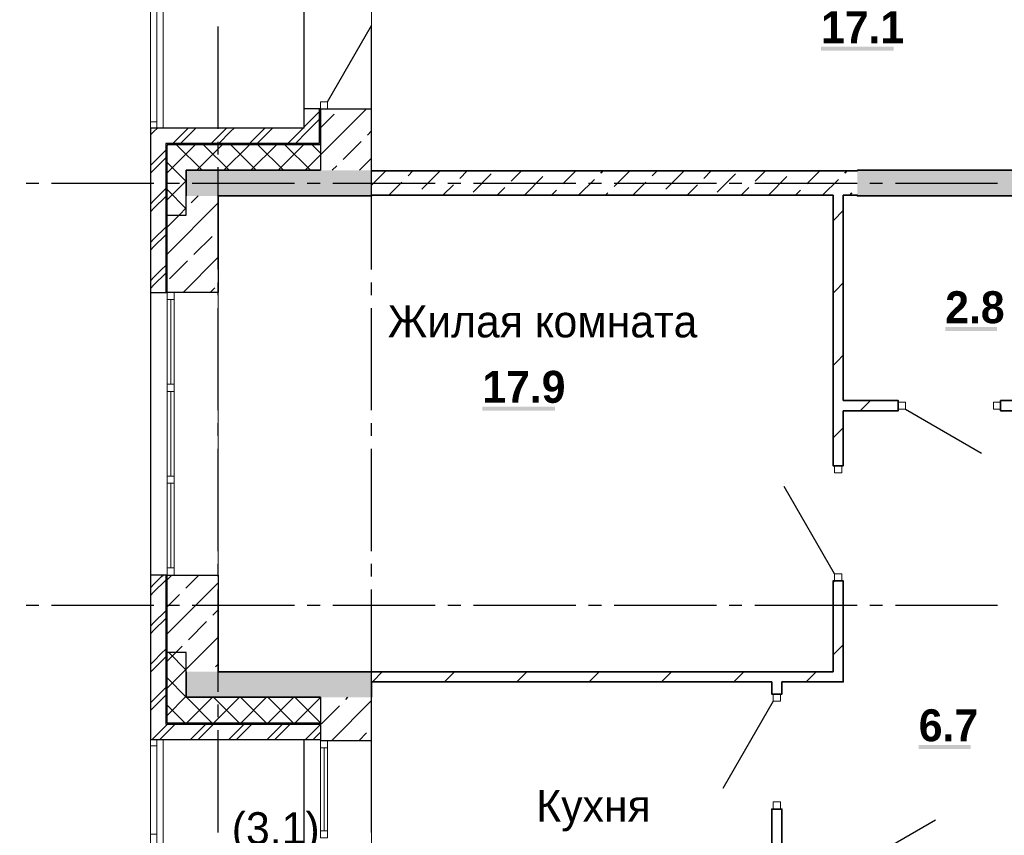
# Model space of a CAD drawing. Header units: millimetres. Extents: x 259029 to 2494469, y -731578 to -57567.
# Tile 202 of 253: x 459613 to 467315, y -553667 to -547290. Entities that reach past the tile are written whole.
import ezdxf
from ezdxf import colors
from ezdxf.entities.mleader import LeaderData, LeaderLine
from ezdxf.math import Vec2, Vec3

# ---------------------------------------------------------------- set-up
doc = ezdxf.new("R2010")
doc.units = ezdxf.units.MM
for name, color, linetype in [('PDF _Геометрия', 7, 'Continuous'), ('PDF _Сплошная заливка', 7, 'Continuous'), ('PDF _Текст', 7, 'Continuous')]:
    doc.layers.add(name, color=color, linetype=linetype)
for name, color, linetype, lineweight in [('Выноски', 20, 'Continuous', 20), ('РАЗРЕЗЫ', 10, 'Continuous', 60), ('Символы 0.20', 1, 'Continuous', 20)]:
    doc.layers.add(name, color=color, linetype=linetype, lineweight=lineweight)
doc.styles.add('PDF Century Gothic', font='GOTHIC.TTF')
doc.styles.add('PDF Century Gothic Bold', font='GOTHICB.TTF')
doc.styles.add('ГОСТ', font='GOST_Common.ttf')

# ---------------------------------------------------------------- blocks, each defined once
blk = doc.blocks.new('_None')
blk = doc.blocks.new('ааапп')
at = {"layer": 'Символы 0.20'}
ml = blk.add_multileader_mtext('Standard', dxfattribs=at)
ml.set_content('7(л.6)', color=256, style='ГОСТ')
ml.set_leader_properties(color=256, linetype='ByLayer', lineweight=-1)
ml.set_arrow_properties(name='NONE')
ml.build(insert=Vec2(0, 0))
ml.multileader.update_dxf_attribs({"text_left_attachment_type": 6, "text_right_attachment_type": 6, "dogleg_length": 0.25, "arrow_head_size": 200, "scale": 100})
ctx = ml.context
ctx.base_point, ctx.scale, ctx.char_height, ctx.arrow_head_size, ctx.landing_gap_size, ctx.plane_origin = Vec3(614110.1, -566038.8), 100, 250, 200, 25, Vec3(615324.2, -568173.2)
ctx.left_attachment, ctx.right_attachment = 6, 6
notes = []
notes.append((ctx, [(0, (1, 1, 0), (614085.1, -566038.8), (1, 0), 25, [(0, [(614013.3, -566718.2)], 0, [])])]))
ctx.mtext.insert, ctx.mtext.width, ctx.mtext.flow_direction = Vec3(614135.1, -565738.8), 792.21, 5
ml = blk.add_multileader_mtext('Standard', dxfattribs=at)
ml.set_content('9(л.9)', color=256, style='ГОСТ')
ml.set_leader_properties(color=256, linetype='ByLayer', lineweight=-1)
ml.set_arrow_properties(name='NONE')
ml.build(insert=Vec2(0, 0))
ml.multileader.update_dxf_attribs({"text_left_attachment_type": 6, "text_right_attachment_type": 6, "dogleg_length": 0.25, "arrow_head_size": 200, "scale": 100})
ctx = ml.context
ctx.base_point, ctx.scale, ctx.char_height, ctx.arrow_head_size, ctx.landing_gap_size, ctx.plane_origin = Vec3(612576, -566882.5), 100, 250, 200, 25, Vec3(613790.1, -569016.9)
ctx.left_attachment, ctx.right_attachment = 6, 6
notes.append((ctx, [(0, (1, 1, 0), (612551, -566882.5), (1, 0), 25, [(0, [(612479.2, -567561.9)], 0, [])])]))
ctx.mtext.insert, ctx.mtext.width, ctx.mtext.flow_direction = Vec3(612601, -566582.5), 792.21, 5
ml = blk.add_multileader_mtext('Standard', dxfattribs=at)
ml.set_content('9(л.9)', color=256, style='ГОСТ')
ml.set_leader_properties(color=256, linetype='ByLayer', lineweight=-1)
ml.set_arrow_properties(name='NONE')
ml.build(insert=Vec2(0, 0))
ml.multileader.update_dxf_attribs({"text_left_attachment_type": 6, "text_right_attachment_type": 6, "dogleg_length": 0.25, "arrow_head_size": 200, "scale": 100})
ctx = ml.context
ctx.base_point, ctx.scale, ctx.char_height, ctx.arrow_head_size, ctx.landing_gap_size, ctx.plane_origin = Vec3(613380, -569466.9), 100, 250, 200, 25, Vec3(611024.5, -571187.9)
ctx.left_attachment, ctx.right_attachment = 6, 6
notes.append((ctx, [(1, (1, 1, 0), (613355, -569466.9), (1, 0), 25, [(0, [(612832.1, -569802.7)], 0, [])])]))
ctx.mtext.insert, ctx.mtext.width, ctx.mtext.flow_direction = Vec3(613405, -569166.9), 792.21, 5
ml = blk.add_multileader_mtext('Standard', dxfattribs=at)
ml.set_content('по7(л.6)', color=256, style='ГОСТ')
ml.set_leader_properties(color=256, linetype='ByLayer', lineweight=-1)
ml.set_arrow_properties(name='NONE')
ml.build(insert=Vec2(0, 0))
ml.multileader.update_dxf_attribs({"text_left_attachment_type": 6, "text_right_attachment_type": 6, "dogleg_length": 0.25, "arrow_head_size": 200, "scale": 100})
ctx = ml.context
ctx.base_point, ctx.scale, ctx.char_height, ctx.arrow_head_size, ctx.landing_gap_size, ctx.plane_origin = Vec3(609782.7, -570717.4), 100, 250, 200, 25, Vec3(612513.4, -570395.2)
ctx.left_attachment, ctx.right_attachment = 6, 6
notes.append((ctx, [(1, (1, 1, 0), (610957.7, -570717.4), (-1, 0), 25, [(0, [(611147.2, -569654.4)], 0, [])])]))
ctx.mtext.insert, ctx.mtext.width, ctx.mtext.defined_height, ctx.mtext.flow_direction = Vec3(609807.7, -570417.4), 1094.387, 742.8, 5
ml = blk.add_multileader_mtext('Standard', dxfattribs=at)
ml.set_content('по 8 2(л.6)', color=256, style='ГОСТ')
ml.set_leader_properties(color=256, linetype='ByLayer', lineweight=-1)
ml.set_arrow_properties(name='NONE')
ml.build(insert=Vec2(0, 0))
ml.multileader.update_dxf_attribs({"text_left_attachment_type": 6, "text_right_attachment_type": 6, "dogleg_length": 0.25, "arrow_head_size": 200, "scale": 100})
ctx = ml.context
ctx.base_point, ctx.scale, ctx.char_height, ctx.arrow_head_size, ctx.landing_gap_size, ctx.plane_origin = Vec3(614087, -570266.1), 100, 250, 200, 25, Vec3(615301.2, -572400.6)
ctx.left_attachment, ctx.right_attachment = 6, 6
notes.append((ctx, [(0, (1, 1, 0), (614062, -570266.1), (1, 0), 25, [(0, [(613990.2, -570945.5)], 0, [])])]))
ctx.mtext.insert, ctx.mtext.width, ctx.mtext.flow_direction = Vec3(614112, -569966.1), 792.21, 5
ml = blk.add_multileader_mtext('Standard', dxfattribs=at)
ml.set_content('4(л.6)', color=256, style='ГОСТ')
ml.set_leader_properties(color=256, linetype='ByLayer', lineweight=-1)
ml.set_arrow_properties(name='NONE')
ml.build(insert=Vec2(0, 0))
ml.multileader.update_dxf_attribs({"text_left_attachment_type": 6, "text_right_attachment_type": 6, "dogleg_length": 0.25, "arrow_head_size": 200, "scale": 100})
ctx = ml.context
ctx.base_point, ctx.scale, ctx.char_height, ctx.arrow_head_size, ctx.landing_gap_size, ctx.plane_origin = Vec3(611257.3, -571855.8), 100, 250, 200, 25, Vec3(612471.5, -574008.5)
ctx.left_attachment, ctx.right_attachment = 6, 6
notes.append((ctx, [(0, (1, 1, 0), (611232.3, -571855.8), (1, 0), 25, [(0, [(611050.1, -572508.2)], 0, [])])]))
ctx.mtext.insert, ctx.mtext.width, ctx.mtext.defined_height, ctx.mtext.flow_direction = Vec3(611282.3, -571555.8), 1018.139, 759.8, 5
for ctx, leaders in notes:
    for number, flags, end, landing, length, lines in leaders:
        leader = LeaderData()
        leader.index, (leader.has_last_leader_line, leader.has_dogleg_vector, leader.attachment_direction) = number, flags
        leader.last_leader_point, leader.dogleg_vector, leader.dogleg_length = Vec3(end), Vec3(landing), length
        for number, points, colour, breaks in lines:
            line = LeaderLine()
            line.index, line.vertices, line.color, line.breaks = number, Vec3.list(points), colors.encode_raw_color(colour), breaks
            leader.lines.append(line)
        ctx.leaders.append(leader)

msp = doc.modelspace()

# ---------------------------------------------------------------- linework, layer by layer
at = {"layer": 'PDF _Геометрия', "lineweight": 13}
for points in [[(460635.7, -548137.5), (460635.7, -544837.5), (461835.7, -544837.5)], [(461835.7, -544897.5), (460685.7, -544897.5), (460685.7, -548137.5)], [(461835.7, -544947.5), (460735.7, -544947.5), (460735.7, -548137.5)], [(462365.8, -547988), (462365.8, -547188), (462365.8, -546428)], [(460635.7, -548087.5), (460685.7, -548087.5)], [(460765.7, -548486.9), (460985.1, -548267.5)], [(460765.7, -548274.7), (460773, -548267.5)], [(461038.9, -548467.5), (460838.9, -548267.5)], [(460997.3, -548467.5), (461197.3, -548267.5)], [(461251, -548467.5), (461051, -548267.5)], [(461209.4, -548467.5), (461409.4, -548267.5)], [(461463.2, -548467.5), (461263.2, -548267.5)], [(461421.5, -548467.5), (461621.5, -548267.5)], [(461675.3, -548467.5), (461475.3, -548267.5)], [(461633.7, -548467.5), (461833.7, -548267.5)], [(461887.4, -548467.5), (461687.4, -548267.5)], [(461965.7, -548333.7), (461899.6, -548267.5)], [(461845.8, -548467.5), (461965.7, -548347.5)], [(460915.7, -548556.5), (460765.7, -548406.5)], [(460765.7, -548699), (460915.7, -548549)], [(460915.7, -548768.6), (460765.7, -548618.6)], [(460859.4, -548817.5), (460915.7, -548761.1)], [(460765.8, -551577), (460765.8, -549479)], [(460793.8, -550141), (460793.8, -549479)], [(460821.8, -551577), (460821.8, -549479)], [(461165.8, -551633), (461165.8, -549423)], [(460793.8, -550859), (460793.8, -550197)], [(460793.8, -551577), (460793.8, -550915)], [(460765.7, -552305.3), (460833.5, -552237.5)], [(460915.7, -552374.8), (460778.4, -552237.5)], [(460765.7, -552517.4), (460915.7, -552367.4)], [(460915.7, -552587), (460765.7, -552437)], [(460765.7, -552729.5), (460915.7, -552579.5)], [(461116.3, -552787.5), (460916.3, -552587.5)], [(460919.9, -552787.5), (461119.9, -552587.5)], [(461328.4, -552787.5), (461128.4, -552587.5)], [(461132, -552787.5), (461332, -552587.5)], [(461540.5, -552787.5), (461340.5, -552587.5)], [(461344.2, -552787.5), (461544.2, -552587.5)], [(461752.7, -552787.5), (461552.7, -552587.5)], [(461556.3, -552787.5), (461756.3, -552587.5)], [(461964.8, -552787.5), (461764.8, -552587.5)], [(461768.4, -552787.5), (461965.7, -552590.2)], [(460904.1, -552787.5), (460765.7, -552649.1)], [(460635.7, -558657.5), (460635.7, -552917.5)], [(460685.7, -552917.5), (460685.7, -552967.5)], [(460735.7, -552917.5), (460735.7, -555727.5)], [(462365.8, -554487.8), (462365.8, -553687.8), (462365.8, -552927.8)], [(460635.7, -552967.5), (460685.7, -552967.5), (460685.7, -555727.5)], [(461965.8, -552983.8), (461965.8, -553631.8)], [(461993.8, -552983.8), (461993.8, -553631.8)], [(462021.8, -552983.8), (462021.8, -553631.8)], [(460635.7, -553657.5), (460685.7, -553657.5)]]:
    msp.add_lwpolyline(points, dxfattribs=at)
at = {"layer": 'PDF _Геометрия', "lineweight": 25}
for points in [[(475595.7, -544837.5), (461835.7, -544837.5), (461835.7, -548137.5), (460635.7, -548137.5), (460635.7, -552917.5), (461965.7, -552917.5)], [(461165.7, -548144.4), (461165.7, -547344.4)], [(462021.8, -547932), (462365.8, -547336.2)], [(462365.7, -548144.4), (462365.7, -547344.4)], [(461955.7, -547987.7), (461955.7, -548257.5), (460755.7, -548257.5)], [(461965.7, -547987.7), (461835.7, -547987.7)], [(461835.7, -548131.3), (461862.7, -548104.4), (461922.7, -548044.4), (461955.7, -548011.3)], [(461862.7, -548164.4), (461955.7, -548071.3)], [(460635.7, -548191.3), (460662.7, -548164.4), (460689.6, -548137.5)], [(460809.6, -548257.5), (460929.6, -548137.5)], [(460869.5, -548257.5), (460989.6, -548137.5)], [(461109.6, -548257.5), (461229.5, -548137.5)], [(461169.6, -548257.5), (461262.7, -548164.4), (461289.6, -548137.5)], [(461409.6, -548257.5), (461529.6, -548137.5)], [(461469.5, -548257.5), (461589.6, -548137.5)], [(461709.6, -548257.5), (461829.5, -548137.5)], [(461769.6, -548257.5), (461862.7, -548164.4)], [(461165.7, -548344.4), (461165.7, -548244.4)], [(462365.7, -548344.4), (462365.7, -548244.4)], [(460635.7, -549422.8), (460765.7, -549422.8), (460765.7, -548267.6)], [(460662.7, -548404.4), (460755.7, -548311.3)], [(460755.7, -548257.6), (460755.7, -549422.8)], [(461965.7, -548267.5), (460765.7, -548267.5)], [(460662.7, -548464.4), (460755.7, -548371.3)], [(460635.7, -548431.3), (460662.7, -548404.4)], [(460635.7, -548491.3), (460662.7, -548464.4)], [(461165.7, -549244.4), (461165.7, -548444.4)], [(462365.7, -549244.4), (462365.7, -548444.4)], [(459662.7, -548567.5), (459762.7, -548567.5)], [(459862.7, -548567.5), (460662.7, -548567.5)], [(460635.7, -548731.3), (460662.7, -548704.4), (460722.7, -548644.4), (460755.7, -548611.3)], [(460762.7, -548567.5), (460862.7, -548567.5)], [(460962.7, -548567.5), (461762.7, -548567.5)], [(461862.7, -548567.5), (461962.7, -548567.5)], [(462062.7, -548567.5), (462862.7, -548567.5)], [(462962.7, -548567.5), (463062.7, -548567.5)], [(463162.7, -548567.5), (463962.7, -548567.5)], [(464062.7, -548567.5), (464162.7, -548567.5)], [(464262.7, -548567.5), (465062.7, -548567.5)], [(465162.7, -548567.5), (465262.7, -548567.5)], [(465362.7, -548567.5), (466162.7, -548567.5)], [(466262.7, -548567.5), (466362.7, -548567.5)], [(466462.7, -548567.5), (467262.7, -548567.5)], [(460662.7, -548764.4), (460755.7, -548671.3)], [(460635.7, -548791.3), (460662.7, -548764.4)], [(460662.7, -549004.4), (460755.7, -548911.3)], [(460635.7, -549031.3), (460662.7, -549004.4)], [(460662.7, -549064.4), (460755.7, -548971.3)], [(460635.7, -549091.3), (460662.7, -549064.4)], [(460635.7, -549331.3), (460662.7, -549304.4), (460722.7, -549244.4), (460755.7, -549211.3)], [(460662.7, -549364.4), (460755.7, -549271.3)], [(460635.7, -549391.3), (460662.7, -549364.4)], [(461165.7, -549444.4), (461165.7, -549344.4)], [(462365.7, -549444.4), (462365.7, -549344.4)], [(461165.7, -550344.4), (461165.7, -549544.4)], [(462365.7, -550344.4), (462365.7, -549544.4)], [(466541.7, -550335.7), (467137.6, -550679.7)], [(461165.7, -550544.4), (461165.7, -550444.4)], [(462365.7, -550544.4), (462365.7, -550444.4)], [(461165.7, -551444.4), (461165.7, -550644.4)], [(462365.7, -551444.4), (462365.7, -550644.4)], [(465987.7, -551621.7), (465593.7, -550939.3)], [(461165.7, -551644.4), (461165.7, -551544.4)], [(462365.7, -551644.4), (462365.7, -551544.4)], [(460765.7, -552787.6), (460765.7, -551632.8), (460635.7, -551632.8)], [(460662.7, -551704.4), (460722.7, -551644.4), (460734.3, -551632.7)], [(460755.7, -551632.8), (460755.7, -552797.6)], [(460635.7, -551791.3), (460662.7, -551764.4), (460755.7, -551671.3)], [(460635.7, -551731.3), (460662.7, -551704.4)], [(461165.7, -552544.4), (461165.7, -551744.4)], [(462365.7, -552544.4), (462365.7, -551744.4)], [(459662.7, -551867.5), (459762.7, -551867.5)], [(459862.7, -551867.5), (460662.7, -551867.5)], [(460762.7, -551867.5), (460862.7, -551867.5)], [(460962.7, -551867.5), (461762.7, -551867.5)], [(461862.7, -551867.5), (461962.7, -551867.5)], [(462062.7, -551867.5), (462862.7, -551867.5)], [(462962.7, -551867.5), (463062.7, -551867.5)], [(463162.7, -551867.5), (463962.7, -551867.5)], [(464062.7, -551867.5), (464162.7, -551867.5)], [(464262.7, -551867.5), (465062.7, -551867.5)], [(465162.7, -551867.5), (465262.7, -551867.5)], [(465362.7, -551867.5), (466162.7, -551867.5)], [(466262.7, -551867.5), (466362.7, -551867.5)], [(466462.7, -551867.5), (467262.7, -551867.5)], [(460662.7, -552004.4), (460755.7, -551911.3)], [(460635.7, -552091.3), (460662.7, -552064.4), (460755.7, -551971.3)], [(460635.7, -552031.3), (460662.7, -552004.4)], [(460635.7, -552331.3), (460662.7, -552304.4), (460722.7, -552244.4)], [(460722.7, -552244.4), (460755.7, -552211.3)], [(460662.7, -552364.4), (460755.7, -552271.3)], [(460635.7, -552391.3), (460662.7, -552364.4)], [(460635.7, -552631.3), (460662.7, -552604.4), (460755.7, -552511.3)], [(460635.7, -552691.3), (460662.7, -552664.4), (460755.7, -552571.3)], [(465507.7, -552618.7), (465113.7, -553301.1)], [(461165.7, -552744.4), (461165.7, -552644.4)], [(462365.7, -552744.4), (462365.7, -552644.4)], [(460765.7, -552787.5), (461965.7, -552787.5)], [(460662.7, -552904.4), (460722.7, -552844.4), (460769.5, -552797.5)], [(460709.6, -552917.5), (460782.7, -552844.4), (460829.6, -552797.5)], [(460755.7, -552797.5), (461965.7, -552797.5)], [(460949.5, -552917.5), (461022.7, -552844.4), (461069.6, -552797.5)], [(461009.5, -552917.5), (461082.7, -552844.4), (461129.6, -552797.5)], [(461165.7, -553644.4), (461165.7, -552844.4)], [(461262.7, -552904.4), (461322.7, -552844.4), (461369.5, -552797.5)], [(461309.6, -552917.5), (461382.7, -552844.4), (461429.6, -552797.5)], [(461549.5, -552917.5), (461622.7, -552844.4), (461669.6, -552797.5)], [(461609.5, -552917.5), (461682.7, -552844.4), (461729.6, -552797.5)], [(461862.7, -552904.4), (461922.7, -552844.4), (461965.7, -552801.3)], [(461909.6, -552917.5), (461965.7, -552861.3)], [(462365.7, -553644.4), (462365.7, -552844.4)], [(461835.7, -552917.5), (461835.7, -555727.5), (460635.7, -555727.5), (460635.7, -555847.5), (461835.7, -555847.5), (461835.7, -558657.5), (460635.7, -558657.5), (460635.7, -563437.5), (461835.7, -563437.5), (461835.7, -566287.5), (460635.7, -566287.5)], [(460649.6, -552917.5), (460662.7, -552904.4)], [(461249.6, -552917.5), (461262.7, -552904.4)], [(461849.6, -552917.5), (461862.7, -552904.4)], [(466181.7, -553889.5), (466777.6, -553545.5)]]:
    msp.add_lwpolyline(points, dxfattribs=at)
at = {"layer": 'PDF _Геометрия', "lineweight": 13}
for points in [[(462021.7, -547987.7), (462021.7, -547931.7), (461965.7, -547931.7), (461965.7, -547987.7)], [(460821.8, -549423), (460821.8, -549479), (460765.8, -549479), (460765.8, -549423)], [(460821.8, -550197), (460821.8, -550141), (460765.8, -550141), (460765.8, -550197)], [(466541.7, -550335.7), (466485.7, -550335.7), (466485.7, -550279.7), (466541.7, -550279.7)], [(467285.7, -550335.7), (467229.7, -550335.7), (467229.7, -550279.7), (467285.7, -550279.7)], [(465987.7, -550777.7), (465987.7, -550833.7), (466043.7, -550833.7), (466043.7, -550777.7)], [(460821.8, -550915), (460821.8, -550859), (460765.8, -550859), (460765.8, -550915)], [(460821.8, -551633), (460821.8, -551577), (460765.8, -551577), (460765.8, -551633)], [(465987.7, -551621.7), (465987.7, -551677.7), (466043.7, -551677.7), (466043.7, -551621.7)], [(465507.7, -552562.7), (465507.7, -552618.7), (465563.7, -552618.7), (465563.7, -552562.7)], [(462021.8, -552927.8), (462021.8, -552983.8), (461965.8, -552983.8), (461965.8, -552927.8)], [(465507.7, -553406.7), (465507.7, -553462.7), (465563.7, -553462.7), (465563.7, -553406.7)], [(462021.8, -553687.8), (462021.8, -553631.8), (461965.8, -553631.8), (461965.8, -553687.8)]]:
    msp.add_lwpolyline(points, close=True, dxfattribs=at)
at = {"layer": 'PDF _Геометрия', "color": 9, "lineweight": 25, "true_color": 0xc8c8a0}
for points in [[(461965.7, -548347.5), (462325.6, -547987.7)], [(461965.8, -547988), (462021.8, -547988), (462365.8, -547988)], [(461965.8, -547988), (461965.8, -548467.8)], [(462365.8, -548467.8), (462365.8, -547988)], [(461965.7, -548135.4), (462071.7, -548029.5)], [(462333.3, -548192.1), (462365.7, -548159.7)], [(462142.4, -548383), (462283.8, -548241.6)], [(462270, -548467.5), (462365.7, -548371.8)], [(462057.9, -548467.5), (462092.9, -548432.5)], [(461165.8, -548667.8), (461165.8, -549423), (460821.8, -549423), (460765.8, -549423), (460765.8, -548817.8), (460915.8, -548817.8), (460915.8, -548667.8)], [(460954.4, -548722.4), (461009.4, -548667.5)], [(460765.7, -549123.3), (461165.7, -548723.3)], [(460765.7, -548911.1), (460859.4, -548817.5)], [(460975.7, -549125.5), (461117.1, -548984.1)], [(460890.6, -549422.7), (461165.7, -549147.5)], [(460784.7, -549316.4), (460926.2, -549175)], [(461102.7, -549422.7), (461138.3, -549387.1)], [(460765.7, -551668.9), (460801.9, -551632.7)], [(460915.8, -552387.8), (460915.8, -552237.8), (460765.8, -552237.8), (460765.8, -551633), (460821.8, -551633), (461165.8, -551633), (461165.8, -552387.8)], [(460912, -551734.7), (461014, -551632.7)], [(460765.7, -552093.1), (461165.7, -551693.1)], [(460765.7, -551881), (460862.5, -551784.2)], [(461124.1, -551946.9), (461165.7, -551905.3)], [(460933.2, -552137.8), (461074.6, -551996.3)], [(460915.7, -552367.4), (461165.7, -552117.4)], [(460833.5, -552237.5), (460883.7, -552187.3)], [(461145.4, -552349.9), (461165.7, -552329.5)], [(461965.8, -552587.8), (461965.8, -552927.8)], [(462052.7, -552927.5), (462365.7, -552614.4)], [(462163.6, -552604.5), (462180.6, -552587.5)], [(462365.8, -552927.8), (462365.8, -552587.8)], [(461972.7, -552795.4), (462114.1, -552654)], [(462264.8, -552927.5), (462326.2, -552866.1)], [(462365.8, -552927.8), (462021.8, -552927.8), (461965.8, -552927.8)]]:
    msp.add_lwpolyline(points, dxfattribs=at)
at = {"layer": 'PDF _Геометрия', "lineweight": 35}
for points in [[(461965.8, -548467.8), (460915.8, -548467.8), (460915.8, -548667.8)], [(462365.8, -548472.8), (462365.8, -548467.8)], [(467885.6, -548467.8), (467885.6, -548467.8), (466165.7, -548467.8), (466165.7, -548472.8)], [(461165.8, -548667.8), (462365.8, -548667.8), (462365.8, -548662.8)], [(466055.7, -550347.7), (466055.7, -550777.7), (465975.7, -550777.7), (465975.7, -548662.8)], [(466055.7, -550267.7), (466055.7, -548662.8)], [(466165.7, -548662.8), (466165.7, -548667.8), (467775.7, -548667.8)], [(465975.7, -548863), (465980.9, -548857.8), (466055.7, -548783)], [(465975.7, -549428.7), (465995.5, -549408.9), (466055.7, -549348.7)], [(465975.7, -549994.4), (466010.2, -549960), (466055.7, -549914.4)], [(466055.7, -550267.7), (466485.7, -550267.7), (466485.7, -550347.7), (466055.7, -550347.7)], [(466188.4, -550347.5), (466194.8, -550341), (466268.4, -550267.5)], [(467775.7, -550347.7), (467285.7, -550347.7), (467285.7, -550267.7), (467775.7, -550267.7)], [(465975.7, -550560.1), (466024.8, -550511), (466055.7, -550480.1)], [(461165.8, -552387.8), (462365.8, -552387.8), (465975.7, -552387.8), (465975.7, -551677.7), (466055.7, -551677.7), (466055.7, -552467.8), (465975.7, -552467.8), (465575.7, -552467.8)], [(465975.7, -551691.4), (465989.7, -551677.5)], [(465975.7, -552257.1), (466055.7, -552177.1)], [(460915.8, -552387.8), (460915.8, -552587.8), (461965.8, -552587.8)], [(462371.3, -552467.5), (462451.3, -552387.5)], [(462937, -552467.5), (463017, -552387.5)], [(463502.6, -552467.5), (463582.6, -552387.5)], [(464068.3, -552467.5), (464148.3, -552387.5)], [(464634, -552467.5), (464714, -552387.5)], [(465199.7, -552467.5), (465279.7, -552387.5)], [(465765.4, -552467.5), (465845.4, -552387.5)], [(462365.8, -552587.8), (462365.8, -552467.8), (465495.7, -552467.8)], [(465575.7, -552467.8), (465575.7, -552562.7), (465495.7, -552562.7), (465495.7, -552467.8)], [(465495.7, -555007.8), (465495.7, -553462.7), (465575.7, -553462.7), (465575.7, -553877.8)]]:
    msp.add_lwpolyline(points, dxfattribs=at)
at = {"layer": 'PDF _Геометрия', "color": 191, "lineweight": 35, "true_color": 0xc8aaf2}
for points in [[(462365.7, -548583.9), (462477.2, -548472.5)], [(466165.7, -548472.8), (462365.8, -548472.8)], [(462651.5, -548510.3), (462689.3, -548472.5)], [(462757.6, -548616.4), (462899, -548475)], [(463054.5, -548531.5), (463113.6, -548472.5)], [(463457.6, -548552.7), (463537.8, -548472.5)], [(463860.6, -548573.9), (463962.1, -548472.5)], [(464157.6, -548489.1), (464174.2, -548472.5)], [(464263.7, -548595.2), (464386.4, -548472.5)], [(464560.7, -548510.3), (464598.5, -548472.5)], [(464666.7, -548616.4), (464808.2, -548475)], [(464963.7, -548531.5), (465022.8, -548472.5)], [(465366.8, -548552.7), (465447, -548472.5)], [(465769.8, -548573.9), (465871.3, -548472.5)], [(466066.8, -548489.1), (466083.4, -548472.5)], [(463160.6, -548637.6), (463302, -548496.2)], [(463563.7, -548658.8), (463705.1, -548517.4)], [(463984.2, -548662.5), (464108.1, -548538.6)], [(465069.8, -548637.6), (465211.2, -548496.2)], [(465472.8, -548658.8), (465614.3, -548517.4)], [(465893.4, -548662.5), (466017.3, -548538.6)], [(462499.3, -548662.5), (462602, -548559.8)], [(462923.6, -548662.5), (463005, -548581)], [(463347.8, -548662.5), (463408.1, -548602.2)], [(463772.1, -548662.5), (463811.1, -548623.4)], [(464408.5, -548662.5), (464511.2, -548559.8)], [(464832.8, -548662.5), (464914.2, -548581)], [(465257, -548662.5), (465317.3, -548602.2)], [(465681.3, -548662.5), (465720.3, -548623.4)], [(462365.8, -548662.8), (465975.7, -548662.8)], [(464196.4, -548662.5), (464214.2, -548644.7)], [(466055.7, -548662.8), (466165.7, -548662.8)], [(466105.6, -548662.5), (466123.4, -548644.7)]]:
    msp.add_lwpolyline(points, dxfattribs=at)
at = {"layer": 'PDF _Сплошная заливка', "lineweight": 25, "transparency": 33554559}
for points in [[(465881, -547531.4), (466449.5, -547531.4), (465881, -547500), (466449.5, -547500)], [(466852.5, -549724.1), (467258.6, -549724.1), (466852.5, -549692.7), (467258.6, -549692.7)], [(463231.7, -550346.5), (463800.2, -550346.5), (463231.7, -550315.1), (463800.2, -550315.1)], [(466645.7, -552992.7), (467051.7, -552992.7), (466645.7, -552961.4), (467051.7, -552961.4)]]:
    msp.add_solid(points, dxfattribs=at)
at = {"layer": 'PDF _Сплошная заливка', "color": 7, "lineweight": 25, "true_color": 0xf1f1f1, "transparency": 33554559}
for points in [[(462365.7, -548467.5), (460915.7, -548467.5), (462365.7, -548667.5), (460915.7, -548667.5)], [(462365.7, -552387.5), (460915.7, -552387.5), (462365.7, -552587.5), (460915.7, -552587.5)]]:
    msp.add_solid(points, dxfattribs=at)
at = {"layer": 'PDF _Сплошная заливка', "color": 7, "lineweight": 35, "true_color": 0xf1f1f1, "transparency": 33554559}
msp.add_solid([(466165.7, -548667.5), (467965.7, -548667.5), (466165.7, -548467.5), (467965.7, -548467.5)], dxfattribs=at)

# ---------------------------------------------------------------- texts
at = {"layer": 'PDF _Текст', "attachment_point": 7}
for s, insert, char_height, style in [('17.1', (465881, -547474.1), 250, 'PDF Century Gothic Bold'), ('2.8', (466852.5, -549666.8), 250, 'PDF Century Gothic Bold'), ('Жилая комната', (462492.2, -549777.7), 249.998, 'PDF Century Gothic'), ('17.9', (463231.7, -550289.2), 250, 'PDF Century Gothic Bold'), ('6.7', (466645.7, -552935.4), 250, 'PDF Century Gothic Bold'), ('Кухня', (463654, -553637.2), 250, 'PDF Century Gothic'), ('(3.1)', (461271.6, -553811.9), 250, 'PDF Century Gothic')]:
    msp.add_mtext(s, dxfattribs=dict(at, insert=insert, char_height=char_height, style=style))
at = {"layer": 'Выноски'}
note = msp.add_mtext_static_columns([''] * 2, width=18604.939, gutter_width=10240.1, height=0, dxfattribs=dict(at, insert=(295601.8, -509833), char_height=250, attachment_point=1, style='ГОСТ'))
for column, words in zip([note] + note.columns.linked_columns, ['\\pi8790.91665;Общие указания:\\P\\pi570.45,l346.2,t2000;1.^IСтроительство здания должно производиться в соответствии с проектом производства работ (ППР). при {\\H1.66663x; }\\P\\pi0,t346.2;отсутствии проекта ППР в производство строительно-монтажных работ запрещается. {\\H1.18896x; }\\P\\pi570.45,t2000;2.^IМонтаж сборных конструкций вести в соответствии с требованиями СП 70.13330.2012 "Несущие и {\\H1.54818x; }\\P\\pi0,t346.2;ограждающие конструкции "(акт.ред. СНиП 3.03.01-87*).{\\H1.62844x;\\C0; \\H0.61408x;\\P\\pi570.45,t2000;}3.^IВсе сварные работы следует вести в соответствии с ГОСТ 5264-80* "Ручная дуговая сварка.Соединения {\\H1.20169x; }\\P\\pi0,t346.2;сварные" и  ГОСТ 14098-2014 "Соединения сварные арматуры и закладных деталей железобетонных конструкций". {\\H1.54394x; }\\PСварку вести электродами типа Э42А. {\\H1.42985x;\\C0; \\H0.69937x;\\P\\pi570.45,t2000;}4.^IВсе металлические конструкции окрасить эмалью ПФ-1189 по ГОСТ 6465-79 в два слоя. Эмаль наносить на {\\H1.46788x; }\\P\\pi0,t346.2;грунтовку ГФ-021 по ГОСТ 25129-82 (первый слой - на заводе-изготовителе, второй слой - на монтаже).{\\H1.65521x;\\C0; \\H0.60415x;\\P\\pi10052.46968,l0,tz;\\H1.55946x; \\H0.64125x;\\P\\H1.64685x; \\H0.60722x;\\P\\pi812.5,l41.6675;\\H1.23852x; \\H0.80742x;\\P}', '']):
    column.text = words

# ---------------------------------------------------------------- next in the draw order: block references
at = {"layer": 'РАЗРЕЗЫ', "color": 2, "lineweight": -2, "rotation": 45.00000000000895}
msp.add_blockref('ааапп', (-370061.8, -617495.3), dxfattribs=at)

# ---------------------------------------------------------------- next in the draw order: leaders
at = {"layer": 'Символы 0.20'}
ml = msp.add_multileader_mtext('Standard', dxfattribs=at)
ml.set_content('3(л.6)', color=256, style='ГОСТ')
ml.set_leader_properties(color=256, linetype='ByLayer', lineweight=-1)
ml.set_arrow_properties(name='NONE')
ml.build(insert=Vec2(0, 0))
ml.multileader.update_dxf_attribs({"text_left_attachment_type": 6, "text_right_attachment_type": 6, "dogleg_length": 0.25, "arrow_head_size": 200, "scale": 100})
ctx = ml.context
ctx.base_point, ctx.scale, ctx.char_height, ctx.arrow_head_size, ctx.landing_gap_size, ctx.plane_origin = Vec3(356999.7, -549601.6), 100, 250, 200, 25, Vec3(357484, -549903.4)
ctx.left_attachment, ctx.right_attachment = 6, 6
notes = []
notes.append((ctx, [(0, (1, 1, 0), (356974.7, -549601.6), (1, 0), 25, [(0, [(356300.9, -549013.7)], 0, [])])]))
ctx.mtext.insert, ctx.mtext.width, ctx.mtext.defined_height, ctx.mtext.flow_direction = Vec3(357024.7, -549301.6), 1094.387, 742.8, 5
ml = msp.add_multileader_mtext('Standard', dxfattribs=at)
ml.set_content('4(л.6)', color=256, style='ГОСТ')
ml.set_leader_properties(color=256, linetype='ByLayer', lineweight=-1)
ml.set_arrow_properties(name='NONE')
ml.build(insert=Vec2(0, 0))
ml.multileader.update_dxf_attribs({"text_left_attachment_type": 6, "text_right_attachment_type": 6, "dogleg_length": 0.25, "arrow_head_size": 200, "scale": 100})
ctx = ml.context
ctx.base_point, ctx.scale, ctx.char_height, ctx.arrow_head_size, ctx.landing_gap_size, ctx.plane_origin = Vec3(374084.5, -550009.2), 100, 250, 200, 25, Vec3(376276, -549903.4)
ctx.left_attachment, ctx.right_attachment = 6, 6
notes.append((ctx, [(1, (1, 1, 0), (374934.5, -550009.2), (-1, 0), 25, [(0, [(374854.7, -549242.2)], 0, [])])]))
ctx.mtext.insert, ctx.mtext.width, ctx.mtext.defined_height, ctx.mtext.flow_direction = Vec3(374109.5, -549709.2), 1094.387, 742.8, 5
ml = msp.add_multileader_mtext('Standard', dxfattribs=at)
ml.set_content('3(л.6)', color=256, style='ГОСТ')
ml.set_leader_properties(color=256, linetype='ByLayer', lineweight=-1)
ml.set_arrow_properties(name='NONE')
ml.build(insert=Vec2(0, 0))
ml.multileader.update_dxf_attribs({"text_left_attachment_type": 6, "text_right_attachment_type": 6, "dogleg_length": 0.25, "arrow_head_size": 200, "scale": 100})
ctx = ml.context
ctx.base_point, ctx.scale, ctx.char_height, ctx.arrow_head_size, ctx.landing_gap_size, ctx.plane_origin = Vec3(354948.2, -550982.2), 100, 250, 200, 25, Vec3(357414.1, -553266.3)
ctx.left_attachment, ctx.right_attachment = 6, 6
notes.append((ctx, [(1, (1, 1, 0), (355773.2, -550982.2), (-1, 0), 25, [(0, [(355930.9, -551756.1)], 0, [])])]))
ctx.mtext.insert, ctx.mtext.width, ctx.mtext.defined_height, ctx.mtext.flow_direction = Vec3(354973.2, -550682.2), 1094.387, 742.8, 5
ml = msp.add_multileader_mtext('Standard', dxfattribs=at)
ml.set_content('4(л.6)', color=256, style='ГОСТ')
ml.set_leader_properties(color=256, linetype='ByLayer', lineweight=-1)
ml.set_arrow_properties(name='NONE')
ml.build(insert=Vec2(0, 0))
ml.multileader.update_dxf_attribs({"text_left_attachment_type": 6, "text_right_attachment_type": 6, "dogleg_length": 0.25, "arrow_head_size": 200, "scale": 100})
ctx = ml.context
ctx.base_point, ctx.scale, ctx.char_height, ctx.arrow_head_size, ctx.landing_gap_size, ctx.plane_origin = Vec3(373715.2, -550982.2), 100, 250, 200, 25, Vec3(376206.2, -553266.3)
ctx.left_attachment, ctx.right_attachment = 6, 6
notes.append((ctx, [(1, (1, 1, 0), (374565.2, -550982.2), (-1, 0), 25, [(0, [(374723, -551756.1)], 0, [])])]))
ctx.mtext.insert, ctx.mtext.width, ctx.mtext.defined_height, ctx.mtext.flow_direction = Vec3(373740.2, -550682.2), 1094.387, 742.8, 5
for ctx, leaders in notes:
    for number, flags, end, landing, length, lines in leaders:
        leader = LeaderData()
        leader.index, (leader.has_last_leader_line, leader.has_dogleg_vector, leader.attachment_direction) = number, flags
        leader.last_leader_point, leader.dogleg_vector, leader.dogleg_length = Vec3(end), Vec3(landing), length
        for number, points, colour, breaks in lines:
            line = LeaderLine()
            line.index, line.vertices, line.color, line.breaks = number, Vec3.list(points), colors.encode_raw_color(colour), breaks
            leader.lines.append(line)
        ctx.leaders.append(leader)

doc.saveas('drawing.dxf')
